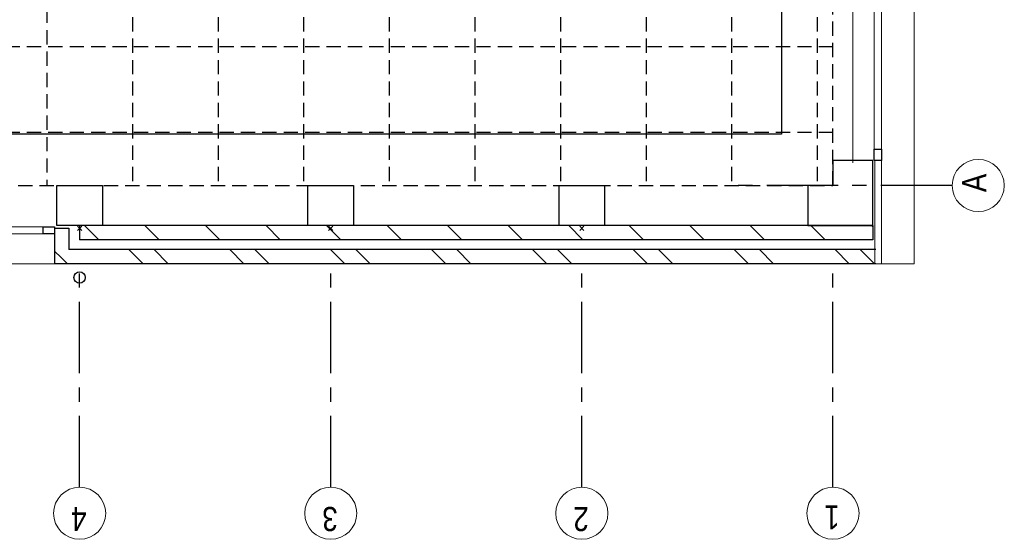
# Model space of a CAD drawing. Header units: millimetres. Extents: x -46954 to 169732, y -26853 to 94136.
# Tile 159 of 174: x 114032 to 120933, y -16917 to -13273. Entities that reach past the tile are written whole.
import ezdxf

# ---------------------------------------------------------------- set-up
doc = ezdxf.new("R2010")
doc.units = ezdxf.units.MM
doc.header["$LTSCALE"] = 400
doc.header["$PDMODE"] = 3
doc.header["$PDSIZE"] = 15
doc.linetypes.add('CENTER', pattern=[2, 1.25, -0.25, 0.25, -0.25])
doc.linetypes.add('HIDDEN', pattern=[0.375, 0.25, -0.125])
for name, color, linetype, lineweight in [('Binnenkozijnen', 140, 'Continuous', 15), ('Buitenkozijnen', 140, 'Continuous', 15), ('mat-baksteen', 5, 'Continuous', 25), ('mat-beton (ihwg)', 5, 'Continuous', 25), ('mat-kalkzandsteen', 5, 'Continuous', 25), ('None', 7, 'Continuous', 9)]:
    doc.layers.add(name, color=color, linetype=linetype, lineweight=lineweight)
for name, color, linetype in [('inlay', 6, 'Continuous'), ('plafond', 255, 'HIDDEN'), ('stramien', 1, 'CENTER'), ('timmerwerk-ge', 150, 'Continuous')]:
    doc.layers.add(name, color=color, linetype=linetype)
doc.styles.add('Arial Narrow', font='ARIALN.TTF', dxfattribs={"height": 222.25})

# ---------------------------------------------------------------- blocks, each defined once
blk = doc.blocks.new('Kolom 280x320')
at = {"layer": 'mat-beton (ihwg)', "lineweight": 25}
blk.add_lwpolyline([(-300, 160), (-20, 160), (-20, -160), (-300, -160)], close=True, dxfattribs=at)
at = {"layer": 'None', "color": 92, "linetype": 'Continuous', "lineweight": 5}
blk.add_point((0, 0), dxfattribs=at)
blk = doc.blocks.new('*X1471')
at = {"layer": 'None', "lineweight": 9}
for p, q in [((-16518.9, -36883.6), (-16418.9, -36783.6)), ((-16518.9, -37307.9), (-16418.9, -37207.9)), ((-16518.9, -37732.1), (-16418.9, -37632.1)), ((-16518.9, -38156.4), (-16418.9, -38056.4)), ((-16518.9, -38580.7), (-16418.9, -38480.7)), ((-16518.9, -39004.9), (-16418.9, -38904.9)), ((-16518.9, -39429.2), (-16418.9, -39329.2)), ((-16518.9, -39853.5), (-16418.9, -39753.5)), ((-16518.9, -40277.7), (-16418.9, -40177.7)), ((-16518.9, -40702), (-16418.9, -40602)), ((-16518.9, -41126.3), (-16418.9, -41026.3)), ((-16518.9, -41550.5), (-16418.9, -41450.5)), ((-16518.9, -41974.8), (-16418.9, -41874.8)), ((-16429.9, -42310), (-16418.9, -42299))]:
    blk.add_line(p, q, dxfattribs=at)
blk = doc.blocks.new('*X1472')
at = {"layer": 'None', "lineweight": 9}
blk.add_line((-16644.3, -36619.7), (-16599.6, -36575), dxfattribs=at)
blk = doc.blocks.new('*X1473')
at = {"layer": 'None', "lineweight": 9}
for p, q in [((-16688.9, -36664.3), (-16644.3, -36619.7)), ((-16688.9, -37195), (-16588.9, -37095)), ((-16688.9, -37371.4), (-16588.9, -37271.4)), ((-16688.9, -37902.1), (-16588.9, -37802.1)), ((-16688.9, -38078.5), (-16588.9, -37978.5)), ((-16688.9, -38609.3), (-16588.9, -38509.3)), ((-16688.9, -38785.6), (-16588.9, -38685.6)), ((-16688.9, -39316.4), (-16588.9, -39216.4)), ((-16688.9, -39492.7), (-16588.9, -39392.7)), ((-16688.9, -40023.5), (-16588.9, -39923.5)), ((-16688.9, -40199.9), (-16588.9, -40099.9)), ((-16688.9, -40730.6), (-16588.9, -40630.6)), ((-16688.9, -40907), (-16588.9, -40807)), ((-16688.9, -41437.7), (-16588.9, -41337.7)), ((-16688.9, -41614.1), (-16588.9, -41514.1)), ((-16688.9, -42144.8), (-16588.9, -42044.8)), ((-16688.9, -42321.2), (-16588.9, -42221.2))]:
    blk.add_line(p, q, dxfattribs=at)
blk = doc.blocks.new('*U26')
at = {"layer": 'Buitenkozijnen', "lineweight": 15}
for p, q in [((-10, 0), (-10, -1960)), ((-10, 0), (40, 0)), ((40, 0), (40, -1960)), ((-10, -1960), (40, -1960))]:
    blk.add_line(p, q, dxfattribs=at)
blk = doc.blocks.new('Gevelpui best 1960')
at = {"layer": 'Buitenkozijnen', "color": 43, "lineweight": 9}
blk.add_line((250, 0), (250, -1960), dxfattribs=at)
at = {"layer": 'Buitenkozijnen', "color": 92, "lineweight": 25}
for points in [[(-10, 0), (40, 0), (40, -80), (-10, -80)], [(-10, -1880), (40, -1880), (40, -1960), (-10, -1960)]]:
    blk.add_lwpolyline(points, close=True, dxfattribs=at)
at = {"layer": 'Buitenkozijnen'}
blk.add_blockref('*U26', (0, 0), dxfattribs=at)
blk = doc.blocks.new('Gevelpui best 1410 (2D)')
at = {"layer": 'Buitenkozijnen', "lineweight": 15}
for p, q in [((-260, 0), (-260, -1410)), ((-260, 0), (-210, 0)), ((-210, 0), (-210, -1410)), ((-260, -1410), (-210, -1410))]:
    blk.add_line(p, q, dxfattribs=at)
at = {"layer": 'Buitenkozijnen', "color": 92, "lineweight": 25}
for points in [[(-260, 0), (-210, 0), (-210, -80), (-260, -80)], [(-260, -1330), (-210, -1330), (-210, -1410), (-260, -1410)]]:
    blk.add_lwpolyline(points, close=True, dxfattribs=at)
at = {"layer": 'None', "color": 43, "linetype": 'Continuous', "lineweight": 9}
blk.add_line((-410, 15), (-410, -1425), dxfattribs=at)
blk = doc.blocks.new('HWA')
at = {"layer": 'None', "color": 92, "linetype": 'Continuous', "lineweight": 25}
blk.add_circle((0, -74), 40, dxfattribs=at)
blk = doc.blocks.new('Kolom hoek 330x330')
at = {"layer": 'mat-beton (ihwg)', "lineweight": 25, "flags": 128}
blk.add_lwpolyline([(-175, 0), (0, 0), (0, -175), (280, -175), (280, 280), (-175, 280)], close=True, dxfattribs=at)
blk = doc.blocks.new('plat02')
at = {"layer": 'Buitenkozijnen', "color": 43, "lineweight": 9, "flags": 128}
blk.add_lwpolyline([(35310, 7403.78315), (35330, 7403.78315), (35330, 1748.78315), (35060, 1748.78315)], dxfattribs=at)
at = {"layer": 'Buitenkozijnen', "lineweight": 15}
blk.add_lwpolyline([(35054, 2473.78315), (35100.04063, 2473.78315), (35100.04063, 1748.78315), (35054, 1748.78315)], close=True, dxfattribs=at)
at = {"layer": 'inlay'}
for p, q in [((34400.04063, 7528.78315), (34400.04063, 2658.74251)), ((34400.04063, 2658.74251), (26240, 2658.74251))]:
    blk.add_line(p, q, dxfattribs=at)
at = {"layer": 'mat-baksteen', "lineweight": 25}
for p, q in [((29305, 1998.78315), (29305, 1748.78315)), ((29305, 1998.78315), (29405, 1998.78315)), ((29405, 1998.78315), (29405, 1848.78315)), ((35060, 1848.78315), (29405, 1848.78315)), ((35060, 1748.78315), (29305, 1748.78315))]:
    blk.add_line(p, q, dxfattribs=at)
at = {"layer": 'mat-kalkzandsteen', "lineweight": 25}
for p, q in [((29480, 2018.78315), (29480, 1918.78315)), ((35040, 2018.78315), (29480, 2018.78315)), ((35040, 2018.78315), (35040, 1918.78315)), ((35040, 1918.78315), (29480, 1918.78315))]:
    blk.add_line(p, q, dxfattribs=at)
at = {"layer": 'None', "color": 43, "linetype": 'Continuous', "lineweight": 9}
for centre in [(35778.4206, 2298.78332), (29480, 0), (31240, 0), (33000, 0), (34760, 0), (34760, 0)]:
    blk.add_circle(centre, 182.60642, dxfattribs=at)
at = {"layer": 'stramien'}
for p, q in [((35595.81418, 2298.78332), (34095.81418, 2298.78332)), ((29480, 182.60642), (29480, 1682.60642)), ((31240, 182.60642), (31240, 1682.60642)), ((33000, 182.60642), (33000, 1682.60642)), ((34760, 182.60642), (34760, 1682.60642))]:
    blk.add_line(p, q, dxfattribs=at)
at = {"layer": 'Binnenkozijnen', "color": 7, "rotation": 270}
blk.add_blockref('Gevelpui best 1960', (29305, 1998.78315), dxfattribs=at)
at = {"layer": 'Buitenkozijnen', "color": 7}
blk.add_blockref('Gevelpui best 1410 (2D)', (35310, 3883.78315), dxfattribs=at)
at = {"layer": 'mat-baksteen', "rotation": 90}
for name in ['*X1472', '*X1473']:
    blk.add_blockref(name, (-7270, 18437.72378), dxfattribs=at)
at = {"layer": 'mat-beton (ihwg)', "color": 7, "rotation": 270}
for name, p in [('Kolom hoek 330x330', (34760, 2298.78315)), ('Kolom 280x320', (29480, 1998.78315)), ('Kolom 280x320', (31240, 1998.78315)), ('Kolom 280x320', (33000, 1998.78315))]:
    blk.add_blockref(name, p, dxfattribs=at)
at = {"layer": 'mat-kalkzandsteen', "rotation": 90}
blk.add_blockref('*X1471', (-7270, 18437.72378), dxfattribs=at)
at = {"layer": 'None', "color": 7}
blk.add_blockref('HWA', (29480, 1727.72378), dxfattribs=at)
at = {"layer": 'None', "color": 8, "insert": (35665.66301, 2252.20708), "char_height": 169.33333, "width": 617.361, "attachment_point": 1, "rotation": 90, "style": 'Arial Narrow'}
blk.add_mtext('A', dxfattribs=at)
at = {"layer": 'None', "color": 8, "char_height": 169.33333, "attachment_point": 1, "rotation": 180, "style": 'Arial Narrow'}
for s, insert in [('4', (29528.68333, -124.88333)), ('3', (31288.68333, -124.88333)), ('2\\P', (33048.68333, -124.88333)), ('1', (34806.57624, -112.75759)), ('1', (34806.57624, -112.75759))]:
    blk.add_mtext(s, dxfattribs=dict(at, insert=insert))

msp = doc.modelspace()

# ---------------------------------------------------------------- linework, layer by layer
at = {"layer": 'plafond'}
for p, q in [((114222.26676, -6895.82693), (114222.26676, -14435.82084)), ((114822.26676, -9205.82084), (114822.26676, -14435.82084)), ((115422.26676, -9205.82084), (115422.26676, -14435.82084)), ((116022.26676, -9205.82084), (116022.26676, -14435.82084)), ((116622.26676, -9205.82084), (116622.26676, -14435.82084)), ((117222.26676, -9205.82084), (117222.26676, -14435.82084)), ((117822.26676, -9205.82084), (117822.26676, -14435.82084)), ((118422.26676, -9205.82084), (118422.26676, -14435.82084)), ((119022.26676, -9205.82084), (119022.26676, -14435.82084)), ((119622.26676, -9205.82084), (119622.26676, -14435.82084)), ((106132.8296, -13460.82084), (119732.26676, -13460.82084)), ((106132.8296, -14060.82084), (119732.26676, -14060.82084))]:
    msp.add_line(p, q, dxfattribs=at)
msp.add_lwpolyline([(93772.26676, -11060.82084), (93772.26676, -14435.82084), (119732.26676, -14435.82084), (119732.26676, -9205.82084), (114292.26676, -9205.82084), (114292.26676, -6895.86147), (112092.26676, -6895.82084), (112092.26676, -10865.82084)], dxfattribs=at)

# ---------------------------------------------------------------- block references
at = {"layer": 'timmerwerk-ge'}
msp.add_blockref('plat02', (84972.26676, -16734.60398), dxfattribs=at)

doc.saveas('drawing.dxf')
